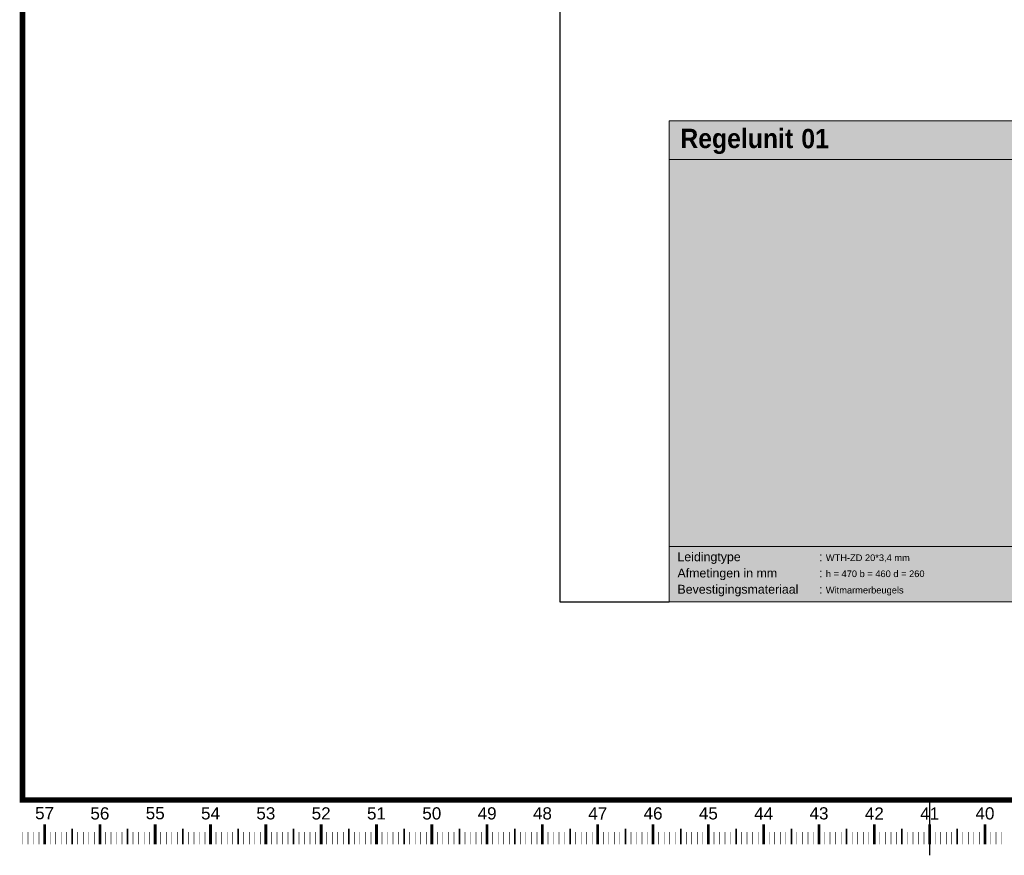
# Model space of a CAD drawing. Header units: millimetres. Extents: x 0 to 29700, y 0 to 21000.
# Tile 1 of 24: x 475 to 9375, y 0 to 7556. Entities that reach past the tile are written whole.
import ezdxf
from ezdxf.enums import TextEntityAlignment as Align

# ---------------------------------------------------------------- set-up
doc = ezdxf.new("R2010")
doc.units = ezdxf.units.MM
doc.header["$LTSCALE"] = 50
doc.linetypes.add('2322107', pattern=[2000, 1000, 1000])
doc.layers.add('3', color=7, linetype='Continuous')
doc.layers.add('Kader_WTH', color=7, linetype='Continuous')
doc.layers.add('PLINE', color=7, linetype='Continuous', lineweight=30)
doc.layers.add('RU_Attribute', color=7, linetype='Continuous', true_color=0xe00000)
doc.layers.add('RU_Hatch', color=7, linetype='Continuous', true_color=0xe00000)
doc.layers.add('RU_Outline', color=7, linetype='Continuous', lineweight=15, true_color=0x000000)
doc.styles.add('Annotative', font='ARIAL.TTF')
doc.styles.add('style1', font='ariblk.TTF', dxfattribs={"width": 0.8, "height": 35})
doc.styles.add('style2', font='ARIAL.TTF', dxfattribs={"height": 16})

# ---------------------------------------------------------------- blocks, each defined once
blk = doc.blocks.new('a2')
at = {"layer": 'Kader_WTH', "color": 18, "lineweight": -3, "true_color": 0x000000}
blk.add_line((174, 9.99), (174, -0.01), dxfattribs=at)
at = {"layer": 'Kader_WTH', "lineweight": -3, "const_width": 1}
blk.add_lwpolyline([(584, 9.99), (584, 410), (10, 410), (10, 9.99)], close=True, dxfattribs=at)
at = {"layer": 'Kader_WTH', "color": 8, "lineweight": -3, "true_color": 0x6e6e6e}
for points, const_width in [([(14, 1.99), (14, 5.57)], 0.5), ([(24, 1.99), (24, 5.57)], 0.5), ([(34, 1.99), (34, 5.57)], 0.5), ([(44, 1.99), (44, 5.57)], 0.5), ([(54, 1.99), (54, 5.57)], 0.5), ([(64, 1.99), (64, 5.57)], 0.5), ([(74, 1.99), (74, 5.57)], 0.5), ([(84, 1.99), (84, 5.57)], 0.5), ([(94, 1.99), (94, 5.57)], 0.5), ([(104, 1.99), (104, 5.57)], 0.5), ([(114, 1.99), (114, 5.57)], 0.5), ([(124, 1.99), (124, 5.57)], 0.5), ([(134, 1.99), (134, 5.57)], 0.5), ([(144, 1.99), (144, 5.57)], 0.5), ([(154, 1.99), (154, 5.57)], 0.5), ([(164, 1.99), (164, 5.57)], 0.5), ([(174, 1.99), (174, 5.57)], 0.5), ([(184, 1.99), (184, 5.57)], 0.5), ([(10, 1.99), (10, 4.18)], 0.1), ([(11, 1.99), (11, 4.18)], 0.1), ([(12, 1.99), (12, 4.18)], 0.1), ([(13, 1.99), (13, 4.18)], 0.1), ([(15, 1.99), (15, 4.18)], 0.1), ([(16, 1.99), (16, 4.18)], 0.1), ([(17, 1.99), (17, 4.18)], 0.1), ([(18, 1.99), (18, 4.18)], 0.1), ([(19, 1.99), (19, 4.81)], 0.3), ([(20, 1.99), (20, 4.18)], 0.1), ([(21, 1.99), (21, 4.18)], 0.1), ([(22, 1.99), (22, 4.18)], 0.1), ([(23, 1.99), (23, 4.18)], 0.1), ([(25, 1.99), (25, 4.18)], 0.1), ([(26, 1.99), (26, 4.18)], 0.1), ([(27, 1.99), (27, 4.18)], 0.1), ([(28, 1.99), (28, 4.18)], 0.1), ([(29, 1.99), (29, 4.81)], 0.3), ([(30, 1.99), (30, 4.18)], 0.1), ([(31, 1.99), (31, 4.18)], 0.1), ([(32, 1.99), (32, 4.18)], 0.1), ([(33, 1.99), (33, 4.18)], 0.1), ([(35, 1.99), (35, 4.18)], 0.1), ([(36, 1.99), (36, 4.18)], 0.1), ([(37, 1.99), (37, 4.18)], 0.1), ([(38, 1.99), (38, 4.18)], 0.1), ([(39, 1.99), (39, 4.81)], 0.3), ([(40, 1.99), (40, 4.18)], 0.1), ([(41, 1.99), (41, 4.18)], 0.1), ([(42, 1.99), (42, 4.18)], 0.1), ([(43, 1.99), (43, 4.18)], 0.1), ([(45, 1.99), (45, 4.18)], 0.1), ([(46, 1.99), (46, 4.18)], 0.1), ([(47, 1.99), (47, 4.18)], 0.1), ([(48, 1.99), (48, 4.18)], 0.1), ([(49, 1.99), (49, 4.81)], 0.3), ([(50, 1.99), (50, 4.18)], 0.1), ([(51, 1.99), (51, 4.18)], 0.1), ([(52, 1.99), (52, 4.18)], 0.1), ([(53, 1.99), (53, 4.18)], 0.1), ([(55, 1.99), (55, 4.18)], 0.1), ([(56, 1.99), (56, 4.18)], 0.1), ([(57, 1.99), (57, 4.18)], 0.1), ([(58, 1.99), (58, 4.18)], 0.1), ([(59, 1.99), (59, 4.81)], 0.3), ([(60, 1.99), (60, 4.18)], 0.1), ([(61, 1.99), (61, 4.18)], 0.1), ([(62, 1.99), (62, 4.18)], 0.1), ([(63, 1.99), (63, 4.18)], 0.1), ([(65, 1.99), (65, 4.18)], 0.1), ([(66, 1.99), (66, 4.18)], 0.1), ([(67, 1.99), (67, 4.18)], 0.1), ([(68, 1.99), (68, 4.18)], 0.1), ([(69, 1.99), (69, 4.81)], 0.3), ([(70, 1.99), (70, 4.18)], 0.1), ([(71, 1.99), (71, 4.18)], 0.1), ([(72, 1.99), (72, 4.18)], 0.1), ([(73, 1.99), (73, 4.18)], 0.1), ([(75, 1.99), (75, 4.18)], 0.1), ([(76, 1.99), (76, 4.18)], 0.1), ([(77, 1.99), (77, 4.18)], 0.1), ([(78, 1.99), (78, 4.18)], 0.1), ([(79, 1.99), (79, 4.81)], 0.3), ([(80, 1.99), (80, 4.18)], 0.1), ([(81, 1.99), (81, 4.18)], 0.1), ([(82, 1.99), (82, 4.18)], 0.1), ([(83, 1.99), (83, 4.18)], 0.1), ([(85, 1.99), (85, 4.18)], 0.1), ([(86, 1.99), (86, 4.18)], 0.1), ([(87, 1.99), (87, 4.18)], 0.1), ([(88, 1.99), (88, 4.18)], 0.1), ([(89, 1.99), (89, 4.81)], 0.3), ([(90, 1.99), (90, 4.18)], 0.1), ([(91, 1.99), (91, 4.18)], 0.1), ([(92, 1.99), (92, 4.18)], 0.1), ([(93, 1.99), (93, 4.18)], 0.1), ([(95, 1.99), (95, 4.18)], 0.1), ([(96, 1.99), (96, 4.18)], 0.1), ([(97, 1.99), (97, 4.18)], 0.1), ([(98, 1.99), (98, 4.18)], 0.1), ([(99, 1.99), (99, 4.81)], 0.3), ([(100, 1.99), (100, 4.18)], 0.1), ([(101, 1.99), (101, 4.18)], 0.1), ([(102, 1.99), (102, 4.18)], 0.1), ([(103, 1.99), (103, 4.18)], 0.1), ([(105, 1.99), (105, 4.18)], 0.1), ([(106, 1.99), (106, 4.18)], 0.1), ([(107, 1.99), (107, 4.18)], 0.1), ([(108, 1.99), (108, 4.18)], 0.1), ([(109, 1.99), (109, 4.81)], 0.3), ([(110, 1.99), (110, 4.18)], 0.1), ([(111, 1.99), (111, 4.18)], 0.1), ([(112, 1.99), (112, 4.18)], 0.1), ([(113, 1.99), (113, 4.18)], 0.1), ([(115, 1.99), (115, 4.18)], 0.1), ([(116, 1.99), (116, 4.18)], 0.1), ([(117, 1.99), (117, 4.18)], 0.1), ([(118, 1.99), (118, 4.18)], 0.1), ([(119, 1.99), (119, 4.81)], 0.3), ([(120, 1.99), (120, 4.18)], 0.1), ([(121, 1.99), (121, 4.18)], 0.1), ([(122, 1.99), (122, 4.18)], 0.1), ([(123, 1.99), (123, 4.18)], 0.1), ([(125, 1.99), (125, 4.18)], 0.1), ([(126, 1.99), (126, 4.18)], 0.1), ([(127, 1.99), (127, 4.18)], 0.1), ([(128, 1.99), (128, 4.18)], 0.1), ([(129, 1.99), (129, 4.81)], 0.3), ([(130, 1.99), (130, 4.18)], 0.1), ([(131, 1.99), (131, 4.18)], 0.1), ([(132, 1.99), (132, 4.18)], 0.1), ([(133, 1.99), (133, 4.18)], 0.1), ([(135, 1.99), (135, 4.18)], 0.1), ([(136, 1.99), (136, 4.18)], 0.1), ([(137, 1.99), (137, 4.18)], 0.1), ([(138, 1.99), (138, 4.18)], 0.1), ([(139, 1.99), (139, 4.81)], 0.3), ([(140, 1.99), (140, 4.18)], 0.1), ([(141, 1.99), (141, 4.18)], 0.1), ([(142, 1.99), (142, 4.18)], 0.1), ([(143, 1.99), (143, 4.18)], 0.1), ([(145, 1.99), (145, 4.18)], 0.1), ([(146, 1.99), (146, 4.18)], 0.1), ([(147, 1.99), (147, 4.18)], 0.1), ([(148, 1.99), (148, 4.18)], 0.1), ([(149, 1.99), (149, 4.81)], 0.3), ([(150, 1.99), (150, 4.18)], 0.1), ([(151, 1.99), (151, 4.18)], 0.1), ([(152, 1.99), (152, 4.18)], 0.1), ([(153, 1.99), (153, 4.18)], 0.1), ([(155, 1.99), (155, 4.18)], 0.1), ([(156, 1.99), (156, 4.18)], 0.1), ([(157, 1.99), (157, 4.18)], 0.1), ([(158, 1.99), (158, 4.18)], 0.1), ([(159, 1.99), (159, 4.81)], 0.3), ([(160, 1.99), (160, 4.18)], 0.1), ([(161, 1.99), (161, 4.18)], 0.1), ([(162, 1.99), (162, 4.18)], 0.1), ([(163, 1.99), (163, 4.18)], 0.1), ([(165, 1.99), (165, 4.18)], 0.1), ([(166, 1.99), (166, 4.18)], 0.1), ([(167, 1.99), (167, 4.18)], 0.1), ([(168, 1.99), (168, 4.18)], 0.1), ([(169, 1.99), (169, 4.81)], 0.3), ([(170, 1.99), (170, 4.18)], 0.1), ([(171, 1.99), (171, 4.18)], 0.1), ([(172, 1.99), (172, 4.18)], 0.1), ([(173, 1.99), (173, 4.18)], 0.1), ([(175, 1.99), (175, 4.18)], 0.1), ([(176, 1.99), (176, 4.18)], 0.1), ([(177, 1.99), (177, 4.18)], 0.1), ([(178, 1.99), (178, 4.18)], 0.1), ([(179, 1.99), (179, 4.81)], 0.3), ([(180, 1.99), (180, 4.18)], 0.1), ([(181, 1.99), (181, 4.18)], 0.1), ([(182, 1.99), (182, 4.18)], 0.1), ([(183, 1.99), (183, 4.18)], 0.1), ([(185, 1.99), (185, 4.18)], 0.1), ([(186, 1.99), (186, 4.18)], 0.1), ([(187, 1.99), (187, 4.18)], 0.1)]:
    blk.add_lwpolyline(points, dxfattribs=dict(at, const_width=const_width))
at = {"layer": 'Kader_WTH', "style": 'Annotative'}
for s, p in [('57', (14, 6.51)), ('56', (24, 6.47)), ('55', (34, 6.51)), ('54', (44, 6.48)), ('53', (54, 6.48)), ('52', (64, 6.47)), ('51', (74, 6.47)), ('49', (94, 6.47)), ('48', (104, 6.47)), ('47', (114, 6.45)), ('46', (124, 6.47)), ('45', (134, 6.48)), ('44', (144, 6.45)), ('43', (154, 6.48)), ('42', (164, 6.44)), ('41', (174, 6.44))]:
    blk.add_text(s, height=2.209, dxfattribs=at).set_placement(p, align=Align.CENTER)
at = {"layer": 'Kader_WTH', "color": 1, "style": 'Annotative'}
for s, p in [('50', (84, 6.47)), ('40', (184, 6.47))]:
    blk.add_text(s, height=2.209, dxfattribs=at).set_placement(p, align=Align.CENTER)
blk = doc.blocks.new('regelunit_blok_2')
at = {"layer": 'RU_Hatch', "true_color": 0x6e6e6e}
h = blk.add_hatch(color=8, dxfattribs=at)
h.dxf.hatch_style = 1
h.paths.add_polyline_path([(0, 0), (-1900, 0), (-1900, -70), (0, -70)])
at = {"layer": 'RU_Hatch'}
h = blk.add_hatch(color=9, dxfattribs=at)
h.dxf.hatch_style = 1
h.set_gradient(color1=(201, 201, 201), tint=1)
h.paths.add_polyline_path([(0, -70), (-1900, -70), (-1900, -770), (0, -770)])
at = {"layer": 'RU_Hatch', "true_color": 0xfafafa}
h = blk.add_hatch(color=7, dxfattribs=at)
h.dxf.hatch_style = 1
h.paths.add_polyline_path([(-97.7, -770), (-1900, -770), (-1900, -870), (-97.7, -870)])
at = {"layer": 'RU_Hatch', "true_color": 0x6e6e6e}
h = blk.add_hatch(color=8, dxfattribs=at)
h.dxf.hatch_style = 1
h.paths.add_polyline_path([(0, -770), (-521.9, -770), (-521.9, -870), (0, -870)])
at = {"layer": 'RU_Outline', "color": 18, "true_color": 0x000000}
for p, q in [((-1900, -70), (-1900, 0)), ((0, 0), (-1900, 0)), ((0, -70), (0, 0)), ((-1900, -70), (-1900, -770)), ((-1900, -70), (0, -70)), ((0, -770), (0, -70)), ((-1900, -770), (0, -770)), ((-1900, -770), (-1900, -870)), ((-521.9, -870), (-521.9, -770)), ((0, -870), (0, -770))]:
    blk.add_line(p, q, dxfattribs=at)
at = {"layer": 'RU_Outline'}
blk.add_line((-1900, -870), (0, -870), dxfattribs=at)
at = {"layer": 'RU_Attribute', "color": 7, "true_color": 0xffffff, "style": 'style1', "width": 0.8}
blk.add_text('Regelunit', height=35, dxfattribs=at).set_placement((-1879.8, -49.6))
blk.add_attdef('REGELUNIT_NUMMER', (-1661.1, -49.9), '', height=35, dxfattribs=at)
blk.add_attdef('REGELUNIT_TYPE', text='', height=35, dxfattribs=at).set_placement((-12.9, -49.9), align=Align.RIGHT)
at = {"layer": 'RU_Outline', "color": 18, "true_color": 0x000000, "insert": (-1885, -780.8), "char_height": 16, "attachment_point": 1, "line_spacing_factor": 1.1, "style": 'Annotative'}
blk.add_mtext_dynamic_manual_height_columns('Leidingtype^I^I^I:\\PAfmetingen in mm^I^I:\\PBevestigingsmateriaal^I:', width=950, gutter_width=100, heights=[0], dxfattribs=at)
at = {"layer": 'RU_Outline', "color": 7, "true_color": 0xffffff, "insert": (-514, -780.8), "char_height": 16, "attachment_point": 1, "line_spacing_factor": 1.1, "style": 'style1'}
blk.add_mtext_dynamic_manual_height_columns('Opmerkingen :', width=950, gutter_width=100, heights=[0], dxfattribs=at)
at = {"layer": 'RU_Outline', "color": 175, "true_color": 0x353dac, "style": 'style2'}
for tag, p in [('LEIDING_TYPE', (-1616.8, -796.5)), ('RU_AFMETINGEN', (-1616.8, -825.5)), ('BEVESTIGINGSMATERIAAL', (-1616.8, -855.1))]:
    blk.add_attdef(tag, p, '', height=12, dxfattribs=at)
at = {"layer": 'RU_Outline', "color": 7, "true_color": 0xffffff, "style": 'style2'}
blk.add_attdef('OPMERKINGEN', text='', height=12, dxfattribs=at).set_placement((-514.6, -813.5), align=Align.TOP_LEFT)

msp = doc.modelspace()

# ---------------------------------------------------------------- linework, layer by layer
at = {"layer": 'PLINE', "lineweight": -3}
msp.add_lwpolyline([(5356.4, 10703.5), (5356.4, 2293.1), (6345.7, 2293.1)], dxfattribs=at)

# ---------------------------------------------------------------- block references
at = {"layer": '3', "lineweight": -3, "xscale": 5, "yscale": 5}
msp.add_blockref('regelunit_blok_2', (15845.7, 6643.1), dxfattribs=at).add_auto_attribs({'REGELUNIT_NUMMER': '01', 'REGELUNIT_TYPE': 'RUH-R 4/KT220', 'LEIDING_TYPE': 'WTH-ZD 20*3,4 mm', 'RU_AFMETINGEN': 'h = 470 b = 460 d = 260', 'BEVESTIGINGSMATERIAAL': 'Witmarmerbeugels'})
at = {"layer": 'Kader_WTH', "linetype": '2322107', "lineweight": -3, "xscale": 50, "yscale": 50, "zscale": 50}
msp.add_blockref('a2', (0, 0), dxfattribs=at)

doc.saveas('drawing.dxf')
